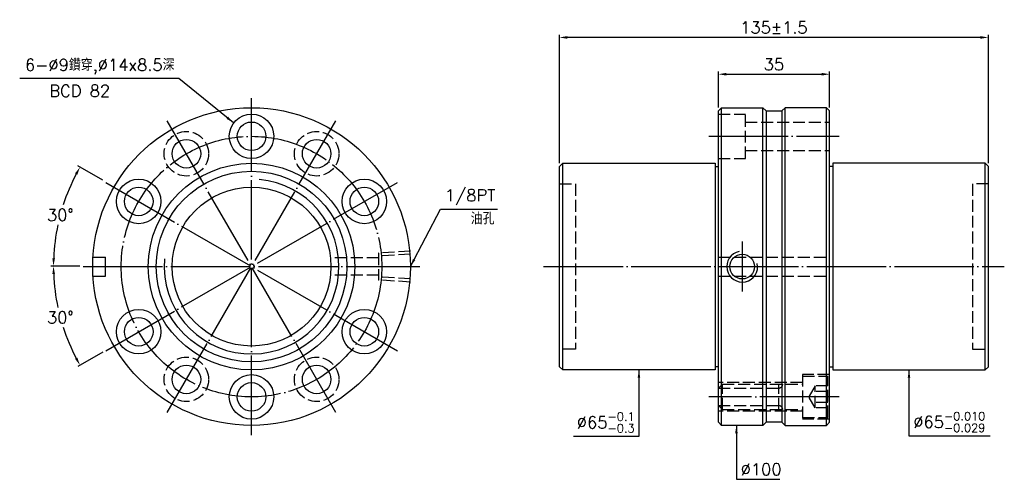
# Model space of a CAD drawing. Header units: millimetres. Extents: x 1622 to 1931, y -401 to -256.
import ezdxf

# ---------------------------------------------------------------- set-up
doc = ezdxf.new("R2010")
doc.units = ezdxf.units.MM
doc.header["$LTSCALE"] = 1.25
doc.linetypes.add('CENTER', pattern=[22, 20, -1, 0, -1])
doc.linetypes.add('DASHED', pattern=[4, 3, -1])
for name, color, linetype in [('DDVIEW', 7, 'Continuous'), ('NT', 7, 'Continuous'), ('NT-DIM', 2, 'Continuous')]:
    doc.layers.add(name, color=color, linetype=linetype)
doc.styles.get("Standard").update_dxf_attribs({"font": 'simplex.shx', "bigfont": 'chineset.shx'})
doc.dimstyles.new('ISO-25', dxfattribs={"dimscale": 1.25, "dimtxt": 3, "dimasz": 2, "dimexe": 0.646, "dimexo": 0.862, "dimgap": 1, "dimtad": 1, "dimdec": 3, "dimdsep": 46, "dimtxsty": 'Standard', "dimcen": 1.5, "dimclrd": 256, "dimclre": 256, "dimclrt": 256, "dimazin": 2, "dimtfac": 1, "dimtdec": 3, "dimtmove": 0, "dimatfit": 3, "dimfxl": 0, "dimtolj": 1, "dimlwd": -1, "dimlwe": -1, "dimarcsym": 0})

# ---------------------------------------------------------------- blocks, each defined once
blk = doc.blocks.new('*D0')
at = {"layer": 'Defpoints', "color": 0}
for p in [(1648.63, -307.14), (1635.95, -312.32), (1641.53, -333.64), (1747.53, -333.64), (1740.43, -360.14)]:
    blk.add_point(p, dxfattribs=at)
at = {"layer": 'NT-DIM'}
for p, q in [((1647.69, -306.6), (1639.84, -302.07)), ((1640.45, -333.64), (1631.38, -333.64))]:
    blk.add_line(p, q, dxfattribs=at)
for start, end in [(152.2981, 161.9877), (167.9675, 177.7019)]:
    blk.add_arc((1694.53, -333.64), 62.33, start, end, dxfattribs=at)
for points in [[(1638.97, -304.46), (1639.7, -304.86), (1640.54, -302.47)], [(1632.66, -331.15), (1631.83, -331.13), (1632.19, -333.64)]]:
    blk.add_solid(points, dxfattribs=at)
at = {"layer": 'NT-DIM', "insert": (1634.32, -317.51), "char_height": 3.75, "attachment_point": 5, "rotation": 1}
blk.add_mtext('\\A1;30°', dxfattribs=at)
blk = doc.blocks.new('*D1')
at = {"layer": 'Defpoints', "color": 0}
for p in [(1740.43, -307.14), (1641.53, -333.64), (1747.53, -333.64), (1633.14, -344.47), (1648.63, -360.14)]:
    blk.add_point(p, dxfattribs=at)
at = {"layer": 'NT-DIM'}
for p, q in [((1640.45, -333.64), (1631.38, -333.64)), ((1647.69, -360.68), (1639.84, -365.21))]:
    blk.add_line(p, q, dxfattribs=at)
for start, end in [(182.2981, 192.0572), (197.981, 207.7019)]:
    blk.add_arc((1694.53, -333.64), 62.33, start, end, dxfattribs=at)
for points in [[(1631.83, -336.15), (1632.66, -336.13), (1632.19, -333.64)], [(1639.7, -362.42), (1638.97, -362.82), (1640.54, -364.81)]]:
    blk.add_solid(points, dxfattribs=at)
at = {"layer": 'NT-DIM', "insert": (1634.32, -349.77), "char_height": 3.75, "attachment_point": 5, "rotation": 1}
blk.add_mtext('\\A1;30°', dxfattribs=at)
blk = doc.blocks.new('*D2')
at = {"layer": 'Defpoints', "color": 0}
for p in [(1791.46, -261.67), (1791.46, -302.28), (1926.46, -302.28)]:
    blk.add_point(p, dxfattribs=at)
at = {"layer": 'NT-DIM'}
for p, q in [((1791.46, -301.2), (1791.46, -260.86)), ((1923.96, -261.67), (1793.96, -261.67)), ((1926.46, -301.2), (1926.46, -260.86))]:
    blk.add_line(p, q, dxfattribs=at)
for points in [[(1793.96, -261.25), (1793.96, -262.09), (1791.46, -261.67)], [(1923.96, -261.25), (1923.96, -262.09), (1926.46, -261.67)]]:
    blk.add_solid(points, dxfattribs=at)
at = {"layer": 'NT-DIM', "insert": (1858.96, -258.55), "char_height": 3.75, "attachment_point": 5}
blk.add_mtext('\\A1;135%%P1.5', dxfattribs=at)
blk = doc.blocks.new('*D3')
at = {"layer": 'Defpoints', "color": 0}
for p in [(1876.46, -273.24), (1841.46, -284.78), (1876.46, -284.78)]:
    blk.add_point(p, dxfattribs=at)
at = {"layer": 'NT-DIM'}
for p, q in [((1841.46, -283.7), (1841.46, -272.43)), ((1876.46, -283.7), (1876.46, -272.43)), ((1843.96, -273.24), (1873.96, -273.24))]:
    blk.add_line(p, q, dxfattribs=at)
for points in [[(1843.96, -272.82), (1843.96, -273.66), (1841.46, -273.24)], [(1873.96, -272.82), (1873.96, -273.66), (1876.46, -273.24)]]:
    blk.add_solid(points, dxfattribs=at)
at = {"layer": 'NT-DIM', "insert": (1858.96, -270.12), "char_height": 3.75, "attachment_point": 5}
blk.add_mtext('\\A1;35', dxfattribs=at)

msp = doc.modelspace()

# ---------------------------------------------------------------- linework, layer by layer
at = {"layer": 'DDVIEW', "color": 3, "linetype": 'CENTER'}
for p, q in [((1694.5255, -386.7805), (1694.5255, -280.7805)), ((1721.0255, -379.6798), (1668.0255, -287.8811)), ((1668.0255, -379.6798), (1721.0255, -287.8811)), ((1648.6262, -360.2805), (1740.4249, -307.2805)), ((1648.6262, -307.2805), (1740.4249, -360.2805)), ((1641.5255, -333.7805), (1747.5255, -333.7805))]:
    msp.add_line(p, q, dxfattribs=at)
at = {"layer": 'DDVIEW'}
for p, q in [((1644.6156, -330.7805), (1648.5255, -330.7805)), ((1648.5255, -336.7805), (1648.5255, -330.7805)), ((1644.6156, -336.7805), (1648.5255, -336.7805))]:
    msp.add_line(p, q, dxfattribs=at)
at = {"layer": 'DDVIEW', "color": 1, "linetype": 'DASHED'}
for p, q in [((1734.5255, -331.0305), (1719.5255, -331.0305)), ((1744.5255, -328.9165), (1734.5255, -329.5415)), ((1734.5255, -329.5415), (1734.5255, -338.0195)), ((1744.5255, -329.8893), (1734.5255, -330.5143)), ((1734.5255, -336.5305), (1719.5255, -336.5305)), ((1744.5255, -337.6717), (1734.5255, -337.0467)), ((1744.5255, -338.6445), (1734.5255, -338.0195))]:
    msp.add_line(p, q, dxfattribs=at)
at = {"layer": 'DDVIEW'}
for centre, radius in [((1694.5255, -333.7805), 50), ((1694.5255, -292.7805), 7), ((1694.5255, -292.7805), 4.5), ((1674.0255, -298.2735), 4.5), ((1715.0255, -298.2735), 4.5), ((1694.5255, -333.7805), 32.5), ((1659.0185, -313.2805), 7), ((1694.5255, -333.7805), 30), ((1730.0326, -313.2805), 7), ((1659.0185, -313.2805), 4.5), ((1694.5255, -333.7805), 25), ((1730.0326, -313.2805), 4.5), ((1659.0185, -354.2805), 7), ((1659.0185, -354.2805), 4.5), ((1730.0326, -354.2805), 7), ((1730.0326, -354.2805), 4.5), ((1674.0255, -369.2875), 4.5), ((1715.0255, -369.2875), 4.5), ((1694.5255, -374.7805), 7), ((1694.5255, -374.7805), 4.5)]:
    msp.add_circle(centre, radius, dxfattribs=at)
at = {"layer": 'DDVIEW', "color": 1, "linetype": 'DASHED'}
for centre in [(1674.0255, -298.2735), (1715.0255, -298.2735), (1674.0255, -369.2875), (1715.0255, -369.2875)]:
    msp.add_circle(centre, 7, dxfattribs=at)
at = {"layer": 'DDVIEW', "color": 3, "linetype": 'CENTER'}
msp.add_circle((1694.5255, -333.7805), 41, dxfattribs=at)
at = {"layer": 'DDVIEW', "color": 5}
msp.add_arc((1694.5255, -333.7805), 27.5, 175, 85, dxfattribs=at)
at = {"layer": 'NT', "linetype": 'ByBlock'}
for p, q in [((1841.4629, -284.7805), (1842.4629, -283.7805)), ((1841.4629, -382.7805), (1841.4629, -284.7805)), ((1842.4629, -283.7805), (1855.4629, -283.7805)), ((1842.4629, -383.7805), (1842.4629, -283.7805)), ((1855.4629, -283.7805), (1856.4629, -284.7805)), ((1855.4629, -383.7805), (1855.4629, -283.7805)), ((1856.4629, -284.7805), (1856.4629, -382.7805)), ((1862.4629, -283.7805), (1861.4629, -284.7805)), ((1861.4629, -284.7805), (1861.4629, -382.7805)), ((1875.4629, -283.7805), (1862.4629, -283.7805)), ((1862.4629, -383.7805), (1862.4629, -283.7805)), ((1876.4629, -284.7805), (1875.4629, -283.7805)), ((1875.4629, -383.7805), (1875.4629, -283.7805)), ((1876.4629, -382.7805), (1876.4629, -284.7805)), ((1791.4629, -302.2805), (1792.4629, -301.2805)), ((1791.4629, -365.2805), (1791.4629, -302.2805)), ((1792.4629, -301.2805), (1840.4629, -301.2805)), ((1792.4629, -366.2805), (1792.4629, -301.2805)), ((1840.4629, -301.2805), (1840.4629, -366.2805)), ((1840.4629, -302.2805), (1841.4629, -302.2805)), ((1877.4629, -302.2805), (1876.4629, -302.2805)), ((1925.4629, -301.2805), (1877.4629, -301.2805)), ((1877.4629, -301.2805), (1877.4629, -366.2805)), ((1926.4629, -302.2805), (1925.4629, -301.2805)), ((1925.4629, -366.2805), (1925.4629, -301.2805)), ((1926.4629, -365.2805), (1926.4629, -302.2805)), ((1792.4629, -366.2805), (1791.4629, -365.2805)), ((1841.4629, -365.2805), (1840.4629, -365.2805)), ((1876.4629, -365.2805), (1877.4629, -365.2805)), ((1925.4629, -366.2805), (1926.4629, -365.2805)), ((1840.4629, -366.2805), (1792.4629, -366.2805)), ((1877.4629, -366.2805), (1925.4629, -366.2805)), ((1842.4629, -383.7805), (1841.4629, -382.7805)), ((1855.4629, -383.7805), (1842.4629, -383.7805)), ((1856.4629, -382.7805), (1855.4629, -383.7805)), ((1861.4629, -382.7805), (1862.4629, -383.7805)), ((1862.4629, -383.7805), (1875.4629, -383.7805)), ((1875.4629, -383.7805), (1876.4629, -382.7805))]:
    msp.add_line(p, q, dxfattribs=at)
at = {"layer": 'NT'}
for p, q in [((1856.4629, -284.7805), (1861.4629, -284.7805)), ((1861.4629, -382.7805), (1856.4629, -382.7805))]:
    msp.add_line(p, q, dxfattribs=at)
at = {"layer": 'NT', "color": 1, "linetype": 'DASHED'}
for p, q in [((1841.4629, -285.7805), (1849.9629, -285.7805)), ((1849.9629, -299.7805), (1849.9629, -285.7805)), ((1849.9629, -288.2805), (1876.4629, -288.2805)), ((1849.9629, -297.2805), (1876.4629, -297.2805)), ((1841.4629, -299.7805), (1849.9629, -299.7805)), ((1791.4629, -307.7805), (1796.4629, -307.7805)), ((1796.4629, -307.7805), (1796.4629, -359.7805)), ((1926.4629, -307.7805), (1921.4629, -307.7805)), ((1921.4629, -307.7805), (1921.4629, -359.7805)), ((1841.4629, -330.7805), (1876.4629, -330.7805)), ((1841.4629, -336.7805), (1876.4629, -336.7805)), ((1796.4629, -359.7805), (1791.4629, -359.7805)), ((1921.4629, -359.7805), (1926.4629, -359.7805)), ((1876.4629, -367.7805), (1867.9629, -367.7805)), ((1867.9629, -367.7805), (1867.9629, -381.7805)), ((1867.9629, -368.2805), (1875.9629, -368.2805)), ((1875.9629, -381.2805), (1875.9629, -368.2805)), ((1867.9629, -370.2805), (1841.4629, -370.2805)), ((1842.7129, -370.7805), (1841.4629, -372.0305)), ((1842.7129, -378.7805), (1842.7129, -370.7805)), ((1842.7129, -370.7805), (1867.9629, -370.7805)), ((1860.4629, -378.7805), (1860.4629, -370.7805)), ((1871.9629, -371.3164), (1869.9629, -374.7805)), ((1875.9629, -371.3164), (1871.9629, -371.3164)), ((1871.9629, -378.2446), (1871.9629, -371.3164)), ((1841.4629, -372.0305), (1860.4629, -372.0305)), ((1871.9629, -378.2446), (1869.9629, -374.7805)), ((1875.9629, -373.0484), (1871.9629, -373.0484)), ((1842.7129, -378.7805), (1841.4629, -377.5305)), ((1841.4629, -377.5305), (1860.4629, -377.5305)), ((1875.9629, -376.5125), (1871.9629, -376.5125)), ((1867.9629, -379.2805), (1841.4629, -379.2805)), ((1842.7129, -378.7805), (1867.9629, -378.7805)), ((1875.9629, -378.2446), (1871.9629, -378.2446)), ((1867.9629, -381.2805), (1875.9629, -381.2805)), ((1876.4629, -381.7805), (1867.9629, -381.7805))]:
    msp.add_line(p, q, dxfattribs=at)
at = {"layer": 'NT', "color": 3, "linetype": 'CENTER'}
for p, q in [((1838.4629, -292.7805), (1879.4629, -292.7805)), ((1848.9629, -325.9165), (1848.9629, -341.6445)), ((1786.4629, -333.7805), (1931.4629, -333.7805)), ((1879.4629, -374.7805), (1838.4629, -374.7805))]:
    msp.add_line(p, q, dxfattribs=at)
at = {"layer": 'NT'}
msp.add_circle((1848.9629, -333.7805), 3.8912, dxfattribs=at)
at = {"layer": 'NT', "color": 5}
msp.add_arc((1848.9629, -333.7805), 4.864, 101.864163, 11.864163, dxfattribs=at)
at = {"layer": 'NT', "color": 1, "linetype": 'DASHED'}
for centre, start, end in [((1860.4629, -370.7805), 270, 0), ((1860.4629, -378.7805), 0, 90)]:
    msp.add_arc(centre, 1.25, start, end, dxfattribs=at)

# ---------------------------------------------------------------- texts
at = {"layer": 'NT-DIM', "char_height": 3.75}
for s, insert, attachment_point in [('6-%%C9鑽穿,%%C14x8.5深', (1670.3061, -273.3102), 9), ('BCD 82', (1630.8961, -280.3755), 7), ('\\A1;\\A1;1/8PT', (1755.3707, -314.4693), 7), ('油孔', (1763.5037, -320.5181), 7), ('\\A1;\\A1;%%C65{\\H0.7x;\\S-0.1^ -0.3;}', (1815.1129, -385.9621), 9), ('\\A1;\\A1;%%C65{\\H0.7x;\\S-0.010^ -0.029;}', (1902.8129, -385.8416), 7), ('\\A1;%%C100', (1848.4928, -399.4695), 7)]:
    msp.add_mtext(s, dxfattribs=dict(at, insert=insert, attachment_point=attachment_point))

# ---------------------------------------------------------------- dimensions: what is measured, and where the dimension line sits
at = {"layer": 'NT-DIM'}
dim = msp.add_linear_dim(base=(1791.4629, -261.6705), p1=(1926.4629, -302.2805), p2=(1791.4629, -302.2805), text='<>%%P1.5', dimstyle='ISO-25', dxfattribs=at)
dim.commit()
dim.dimension.update_dxf_attribs({"geometry": '*D2', "text_midpoint": (1858.9629, -258.5455)})
dim = msp.add_linear_dim(base=(1876.4629, -273.2413), p1=(1841.4629, -284.7805), p2=(1876.4629, -284.7805), dimstyle='ISO-25', dxfattribs=at)
dim.commit()
dim.dimension.update_dxf_attribs({"geometry": '*D3', "text_midpoint": (1858.9629, -270.1163)})
for base, line1, picture, middle in [((1635.9509, -312.3215), ((1648.6264, -307.141), (1740.4251, -360.141)), '*D0', (1634.3156, -317.5078)), ((1633.1386, -344.4652), ((1648.6264, -360.141), (1740.4251, -307.141)), '*D1', (1634.3156, -349.7743))]:
    dim = msp.add_angular_dim_2l(base=base, line1=line1, line2=((1641.5257, -333.641), (1747.5257, -333.641)), dimstyle='ISO-25', dxfattribs=at)
    dim.commit()
    dim.dimension.update_dxf_attribs({"geometry": picture, "text_midpoint": middle, "text_rotation": 1})

# ---------------------------------------------------------------- leaders
at = {"layer": 'NT-DIM', "annotation_type": 0, "has_hookline": 1}
for points, hookline_direction, text_width in [([(1688.859, -288.5315), (1671.6561, -274.5602), (1671.5561, -274.5602)], 1, 48.75), ([(1744.5255, -333.7805), (1754.0208, -315.7155), (1754.1207, -315.7193)], 0, 16.6071), ([(1816.4629, -366.2805), (1816.4629, -387.2121), (1816.3629, -387.2121)], 1, 19.2857), ([(1901.4629, -366.2805), (1901.4629, -387.0916), (1901.5629, -387.0916)], 0, 24.1607), ([(1847.1428, -383.7805), (1847.1428, -400.7195), (1847.2428, -400.7195)], 0, 12.3214)]:
    msp.add_leader(points, dimstyle='ISO-25', dxfattribs=dict(at, hookline_direction=hookline_direction, text_width=text_width))

doc.saveas('drawing.dxf')
